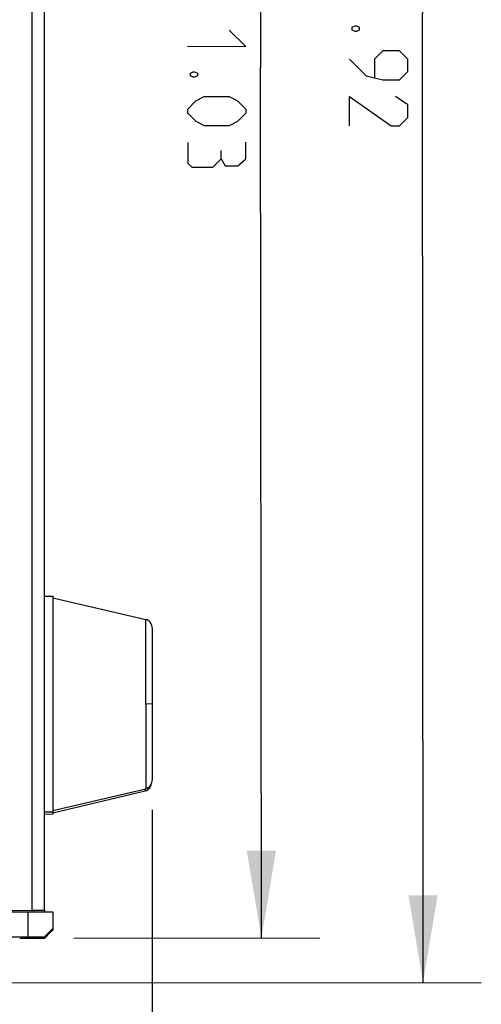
# Model space of a CAD drawing. Header units: inches. Extents: x 0 to 17, y 0 to 11.
# Tile 14 of 17: x 14.4 to 15.4, y 3.8 to 5.9. Entities that reach past the tile are written whole.
import ezdxf

# ---------------------------------------------------------------- set-up
doc = ezdxf.new("R2010")
doc.units = ezdxf.units.IN
doc.header["$LTSCALE"] = 0.935
doc.header["$MEASUREMENT"] = 0
doc.layers.get('0').update_dxf_attribs({"linetype": 'CONTINUOUS'})
doc.styles.add('TEXTSTYLE_2', font='txt', dxfattribs={"width": 0.8})
doc.dimstyles.new('DIMSTYLE_1', dxfattribs={"dimtxt": 0.125, "dimasz": 0.1875, "dimexe": 0.125, "dimexo": 0.0625, "dimgap": 0.0625, "dimtad": 0, "dimtih": 1, "dimtoh": 1, "dimlfac": 2.222222, "dimzin": 4, "dimdsep": 46, "dimtxsty": 'TEXTSTYLE_2', "dimblk": '_FILLED', "dimblk1": '_FILLED', "dimblk2": '_FILLED', "dimcen": 0.09, "dimazin": 1, "dimtfac": 1, "dimtofl": 0, "dimtmove": 0, "dimatfit": 3, "dimldrblk": '_FILLED', "dimfxl": 1, "dimtolj": 1, "dimtzin": 4, "dimarcsym": 0})
doc.dimstyles.new('DIMSTYLE_2', dxfattribs={"dimtxt": 0.125, "dimasz": 0.1875, "dimexe": 0.125, "dimexo": 0.0625, "dimgap": 0.03125, "dimtad": 0, "dimtih": 1, "dimtoh": 1, "dimlfac": 2.222222, "dimzin": 4, "dimdsep": 46, "dimtxsty": 'TEXTSTYLE_2', "dimblk": '_FILLED', "dimblk1": '_FILLED', "dimblk2": '_FILLED', "dimcen": 0.09, "dimazin": 1, "dimtfac": 1, "dimtofl": 0, "dimtmove": 0, "dimatfit": 3, "dimldrblk": '_FILLED', "dimfxl": 1, "dimtolj": 1, "dimtzin": 4, "dimarcsym": 0})

# ---------------------------------------------------------------- blocks, each defined once
blk = doc.blocks.new('_FILLED')
at = {"color": 0, "linetype": 'ByBlock'}
blk.add_solid([(0, 0), (-1, 0.167), (-1, -0.167)], dxfattribs=at)
blk = doc.blocks.new('*D7')
at = {"color": 2, "linetype": 'Continuous', "transparency": 16777216}
for p, q in [((14.7159, 4.1909), (14.7159, 3.4996)), ((13.7031, 3.8724), (13.7031, 3.4996)), ((13.7031, 3.6246), (13.9327, 3.6246)), ((14.7159, 3.6246), (14.4863, 3.6246))]:
    blk.add_line(p, q, dxfattribs=at)
at = {"color": 2, "linetype": 'Continuous', "transparency": 16777216, "xscale": 0.1875, "yscale": 0.1875, "zscale": 0.1875, "rotation": 180}
blk.add_blockref('_FILLED', (13.7031, 3.6246), dxfattribs=at)
at = {"color": 2, "linetype": 'Continuous', "transparency": 16777216, "xscale": 0.1875, "yscale": 0.1875, "zscale": 0.1875}
blk.add_blockref('_FILLED', (14.7159, 3.6246), dxfattribs=at)
at = {"color": 2, "linetype": 'Continuous', "transparency": 16777216, "insert": (14.2095, 3.6871), "char_height": 0.125, "width": 0.642857, "attachment_point": 2, "line_spacing_factor": 0.9, "style": 'TEXTSTYLE_2'}
blk.add_mtext('{\\ftxt;\\W0.0001;\\H0.0001;\\~}{\\ftxt;\\W3.4285714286;\\H0.125; }{\\ftxt;\\W0.0001;\\H0.0001;\\~}', dxfattribs=at)
blk = doc.blocks.new('*D9')
at = {"color": 2, "linetype": 'Continuous', "transparency": 16777216}
for p, q in [((14.3191, 7.981), (15.4192, 7.9818)), ((15.2942, 7.9817), (15.2957, 5.9007)), ((15.2972, 3.8197), (15.2957, 5.9007)), ((14.383, 3.8191), (15.4222, 3.8198))]:
    blk.add_line(p, q, dxfattribs=at)
at = {"color": 2, "linetype": 'Continuous', "transparency": 16777216, "xscale": 0.1875, "yscale": 0.1875, "zscale": 0.1875}
for p, rotation in [((15.2942, 7.9817), 90.040518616), ((15.2972, 3.8197), 270.040518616)]:
    blk.add_blockref('_FILLED', p, dxfattribs=dict(at, rotation=rotation))
at = {"color": 2, "linetype": 'Continuous', "transparency": 16777216, "insert": (15.2644, 5.9007), "char_height": 0.125, "width": 0.830357, "attachment_point": 2, "rotation": 270.0405, "line_spacing_factor": 0.9, "style": 'TEXTSTYLE_2'}
blk.add_mtext('{\\ftxt;\\W0.0001;\\H0.0001;\\~}{\\ftxt;\\W4.4285714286;\\H0.125; }{\\ftxt;\\W0.0001;\\H0.0001;\\~}', dxfattribs=at)
blk = doc.blocks.new('*D10')
at = {"color": 2, "linetype": 'Continuous', "transparency": 16777216}
for p, q in [((14.5207, 7.6535), (15.071, 7.6542)), ((14.946, 7.654), (14.9482, 5.7847)), ((14.9505, 3.9153), (14.9482, 5.7847)), ((14.5474, 3.9148), (15.0755, 3.9155))]:
    blk.add_line(p, q, dxfattribs=at)
at = {"color": 2, "linetype": 'Continuous', "transparency": 16777216, "xscale": 0.1875, "yscale": 0.1875, "zscale": 0.1875}
for p, rotation in [((14.946, 7.654), 90.06965270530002), ((14.9505, 3.9153), 270.0696527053)]:
    blk.add_blockref('_FILLED', p, dxfattribs=dict(at, rotation=rotation))
at = {"color": 2, "linetype": 'Continuous', "transparency": 16777216, "insert": (14.917, 5.7846), "char_height": 0.125, "width": 0.75, "attachment_point": 2, "rotation": 270.0697, "line_spacing_factor": 0.9, "style": 'TEXTSTYLE_2'}
blk.add_mtext('{\\ftxt;\\W0.0001;\\H0.0001;\\~}{\\ftxt;\\W4.0;\\H0.125; }{\\ftxt;\\W0.0001;\\H0.0001;\\~}', dxfattribs=at)

msp = doc.modelspace()

# ---------------------------------------------------------------- linework, layer by layer
at = {"color": 6, "linetype": 'Continuous'}
for p, q in [((14.4582, 3.972), (14.4582, 7.6534)), ((14.4849, 3.9749), (14.4849, 7.6267))]:
    msp.add_line(p, q, dxfattribs=at)
at = {"color": 7, "linetype": 'Continuous'}
for p, q in [((14.4849, 4.6497), (14.5027, 4.6497)), ((14.5027, 4.6497), (14.5027, 4.181)), ((14.5027, 4.6461), (14.7022, 4.5996)), ((14.7022, 4.4178), (14.7022, 4.5996)), ((14.7159, 4.5822), (14.7159, 4.2534)), ((14.7159, 4.4179), (14.7022, 4.4178)), ((14.7022, 4.4178), (14.7022, 4.236)), ((14.5027, 4.189), (14.7022, 4.236)), ((14.5027, 4.1845), (14.7006, 4.2311)), ((14.7006, 4.2356), (14.7006, 4.2311)), ((14.5027, 4.1854), (14.4849, 4.1854)), ((14.5027, 4.181), (14.485, 4.1809)), ((13.9252, 3.9743), (14.4582, 3.9749)), ((14.4582, 3.9749), (14.4849, 3.9749)), ((14.4849, 3.9749), (14.4849, 3.972)), ((13.7564, 3.9707), (14.4494, 3.9714)), ((14.4494, 3.9714), (14.5027, 3.9715)), ((14.4494, 3.9178), (14.4494, 3.9714)), ((14.5027, 3.9715), (14.5027, 3.9326)), ((14.5027, 3.9357), (14.4849, 3.9179)), ((14.5027, 3.9326), (14.4986, 3.9285)), ((13.7564, 3.9171), (14.4494, 3.9178)), ((14.4316, 3.9147), (14.4357, 3.9148)), ((14.4357, 3.9148), (14.4476, 3.9148)), ((14.4849, 3.9147), (14.4476, 3.9147)), ((14.4494, 3.9178), (14.4849, 3.9179)), ((14.4986, 3.9285), (14.4849, 3.9147)), ((14.4849, 3.9179), (14.4849, 3.9147))]:
    msp.add_line(p, q, dxfattribs=at)
at = {"color": 2, "linetype": 'Continuous'}
for points in [[(14.8812, 5.8649), (14.9169, 5.8293), (14.7919, 5.8291)], [(15.1603, 5.8649), (15.1544, 5.862), (15.1514, 5.8619), (15.1454, 5.8649), (15.1454, 5.8709), (15.1514, 5.8739), (15.1543, 5.8739), (15.1603, 5.8709), (15.1603, 5.8649)], [(15.1395, 5.8024), (15.1753, 5.7667), (15.211, 5.7578), (15.2467, 5.7579), (15.2645, 5.7757), (15.2645, 5.8025), (15.2466, 5.8204), (15.2109, 5.8203), (15.1931, 5.8025), (15.1931, 5.7638)], [(14.8128, 5.7666), (14.8069, 5.7637), (14.8039, 5.7637), (14.798, 5.7666), (14.798, 5.7726), (14.8039, 5.7756), (14.8069, 5.7756), (14.8128, 5.7726), (14.8128, 5.7666)], [(14.8278, 5.722), (14.8813, 5.7221), (14.8992, 5.7132), (14.9171, 5.6953), (14.9171, 5.6864), (14.8993, 5.6685), (14.8814, 5.6596), (14.8279, 5.6595), (14.81, 5.6684), (14.7921, 5.6863), (14.7921, 5.6952), (14.8099, 5.7131), (14.8278, 5.722)], [(15.1396, 5.6596), (15.1396, 5.7221), (15.2289, 5.6596), (15.2468, 5.6596), (15.2646, 5.6775), (15.2646, 5.7043), (15.2378, 5.7221)], [(14.7922, 5.6238), (14.7922, 5.5791), (14.8012, 5.5702), (14.8458, 5.5703), (14.8637, 5.5881), (14.8636, 5.606)], [(14.8637, 5.5881), (14.8726, 5.5733), (14.8994, 5.5733), (14.9172, 5.5882), (14.9172, 5.6239)]]:
    msp.add_lwpolyline(points, dxfattribs=at)
at = {"color": 7, "linetype": 'Continuous'}
for points in [[(14.7159, 4.5822), (14.7154, 4.5863), (14.714, 4.5902), (14.7117, 4.5937), (14.7087, 4.5965), (14.7051, 4.5986), (14.7022, 4.5996)], [(14.7022, 4.236), (14.7051, 4.237), (14.7087, 4.239), (14.7117, 4.2419), (14.714, 4.2454), (14.7154, 4.2493), (14.7159, 4.2534)], [(14.7006, 4.2311), (14.7035, 4.2321), (14.7071, 4.2342), (14.71, 4.237), (14.7123, 4.2404), (14.7137, 4.2443), (14.7138, 4.2451)], [(14.4582, 3.9749), (14.4771, 3.9749), (14.4829, 3.9749), (14.4849, 3.9749)]]:
    msp.add_lwpolyline(points, dxfattribs=at)

# ---------------------------------------------------------------- dimensions: what is measured, and where the dimension line sits
at = {"color": 2, "linetype": 'Continuous'}
for base, p1, p2, angle, text, picture, middle in [((15.2972, 3.8197), (14.2566, 7.981), (14.3205, 3.8191), 270.0405, '{\\ftxt;\\W0.0001;\\H0.0001;\\~}{\\ftxt;\\W4.4285714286;\\H0.125; }{\\ftxt;\\W0.0001;\\H0.0001;\\~}', '*D9', (15.2957, 5.9186)), ((14.946, 7.654), (14.4849, 3.9147), (14.4582, 7.6534), 90.0697, '{\\ftxt;\\W0.0001;\\H0.0001;\\~}{\\ftxt;\\W4.0;\\H0.125; }{\\ftxt;\\W0.0001;\\H0.0001;\\~}', '*D10', (14.9482, 5.8025))]:
    dim = msp.add_linear_dim(base=base, p1=p1, p2=p2, angle=angle, text=text, dimstyle='DIMSTYLE_2', override={"dimtad": 4, "dimtih": 0, "dimtoh": 0}, dxfattribs=at)
    dim.commit()
    dim.dimension.update_dxf_attribs({"geometry": picture, "text_midpoint": middle, "dimtype": 160})
dim = msp.add_linear_dim(base=(14.7159, 3.6246), p1=(13.7031, 3.9349), p2=(14.7159, 4.2534), text='{\\ftxt;\\W0.0001;\\H0.0001;\\~}{\\ftxt;\\W3.4285714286;\\H0.125; }{\\ftxt;\\W0.0001;\\H0.0001;\\~}', dimstyle='DIMSTYLE_1', dxfattribs=at)
dim.commit()
dim.dimension.update_dxf_attribs({"geometry": '*D7', "text_midpoint": (14.1916, 3.6246), "dimtype": 160})

doc.saveas('drawing.dxf')
